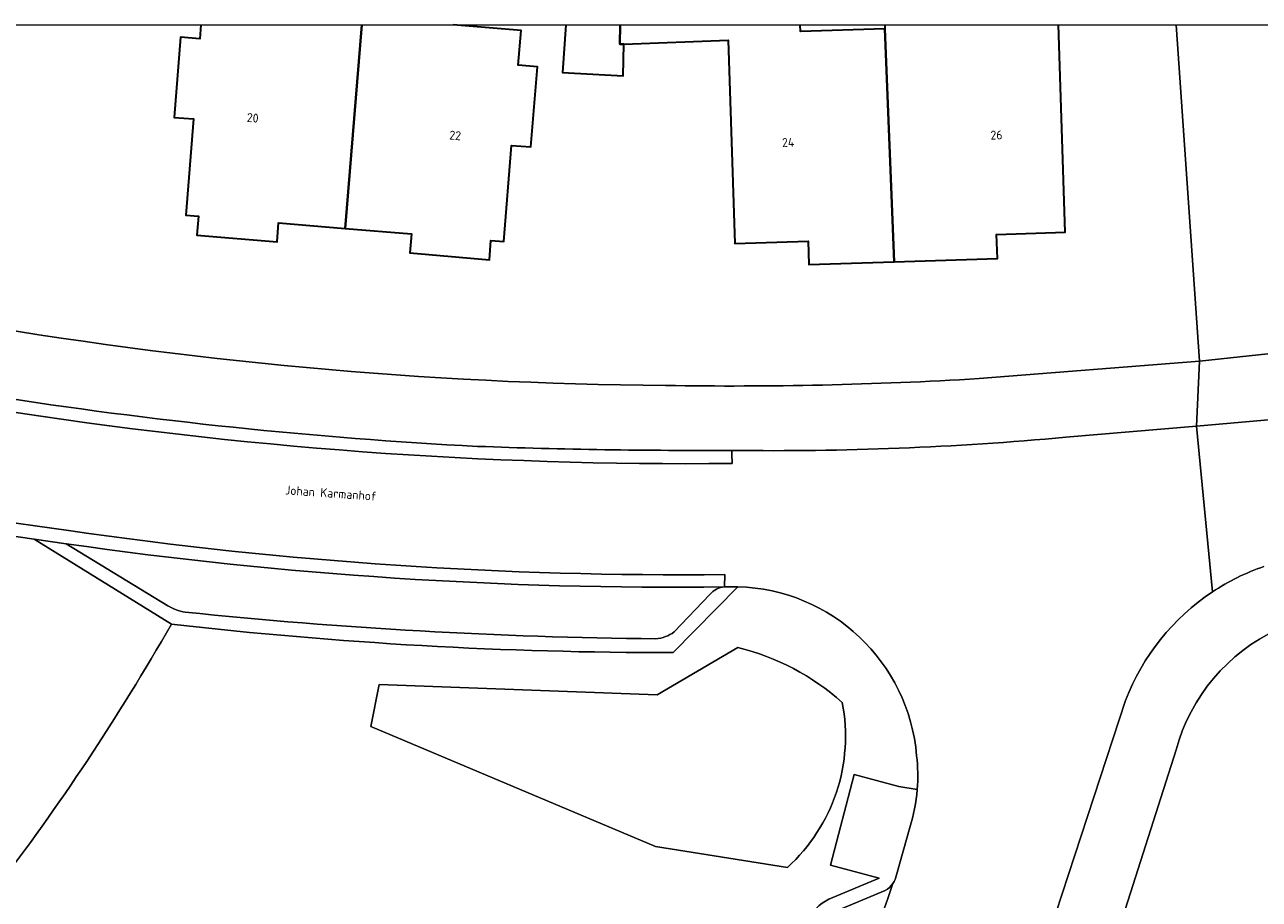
# Model space of a CAD drawing. Header units: metres. Extents: x 154991 to 155595, y 461305 to 461800.
# Tile 73 of 88: x 155386 to 155436, y 461762 to 461797. Entities that reach past the tile are written whole.
import ezdxf
from ezdxf.enums import TextEntityAlignment as Align

# ---------------------------------------------------------------- set-up
doc = ezdxf.new("R2010")
doc.units = ezdxf.units.M
for name, color, linetype, lineweight in [('B-WE-GR-BEPLANTING_CULTUUR_BODEMBEDEKKER-GV', 90, 'Continuous', 18), ('B-WE-GR-BEPLANTING_CULTUUR_HEESTERS-GV', 90, 'Continuous', 18), ('B-WE-IE-TERREINAFSCHEIDING_KUNSTMATIG_HEKWERK-G', 20, 'IE-TERREINAFSCHEIDING_KUNSTMATIG-SO', 18), ('B-WE-OG-BEBOUWING-GV', 7, 'Continuous', 35), ('B-WE-OG-BEBOUWING-T18', 10, 'Continuous', 18), ('B-WE-OG-TERREIN_BEGROEID-GV', 7, 'Continuous', 18), ('B-WE-OG-TERREIN_ERF-GV', 7, 'Continuous', 18), ('B-WE-OG-TOPOGRAFIE-T18', 10, 'Continuous', 18), ('B-WE-VH-VERHARDING_ASFALT-GV', 252, 'Continuous', 18), ('B-WE-VH-VERHARDING_BETONSTRAATSTEEN-GV', 7, 'Continuous', 18), ('B-WE-VH-VERHARDING_TEGEL-GV', 252, 'Continuous', 18)]:
    doc.layers.add(name, color=color, linetype=linetype, lineweight=lineweight)
doc.layers.add('X-XX-AL-HULPLIJN-G', color=210, linetype='Continuous', lineweight=18, plot=False)
doc.styles.add('NLCS-ISO-M200-T18', font='NLCS-ISO.ttf', dxfattribs={"height": 0.36})
doc.linetypes.add('IE-TERREINAFSCHEIDING_KUNSTMATIG-SO', pattern='A,4,[82,NLCS.SHX,S=0.75,R=90,X=0,Y=0],4,-2', length=10)

msp = doc.modelspace()

# ---------------------------------------------------------------- linework, layer by layer
at = {"layer": 'B-WE-GR-BEPLANTING_CULTUUR_BODEMBEDEKKER-GV', "flags": 128}
msp.add_lwpolyline([(155432.471, 461797.142), (155433.406, 461783.589), (155437.415, 461784.011)], dxfattribs=at)
at = {"layer": 'B-WE-GR-BEPLANTING_CULTUUR_HEESTERS-GV', "flags": 128}
msp.add_lwpolyline([(155391.977, 461772.995), (155386.447, 461776.422), (155384.143, 461776.758)], dxfattribs=at)
at = {"layer": 'B-WE-GR-BEPLANTING_CULTUUR_HEESTERS-GV'}
msp.add_lwpolyline([(155384.847, 461762.265, 0.034273), (155391.977, 461772.995)], format="xyb", dxfattribs=at)
at = {"layer": 'B-WE-IE-TERREINAFSCHEIDING_KUNSTMATIG_HEKWERK-G', "flags": 128}
msp.add_lwpolyline([(155433.406, 461783.589), (155432.471, 461797.142)], dxfattribs=at)
at = {"layer": 'B-WE-OG-BEBOUWING-GV', "flags": 128}
for points in [[(155393.166, 461797.142), (155393.121, 461796.573), (155392.351, 461796.633), (155392.096, 461793.403), (155392.866, 461793.343), (155392.56, 461789.47), (155393.072, 461789.427), (155393.009, 461788.66), (155396.238, 461788.4), (155396.301, 461789.16), (155398.978, 461788.938), (155399.657, 461797.142)], [(155399.657, 461797.142), (155398.978, 461788.938), (155401.655, 461788.717), (155401.592, 461787.955), (155404.792, 461787.673), (155404.857, 461788.452), (155405.369, 461788.409), (155405.689, 461792.281), (155406.459, 461792.217), (155406.726, 461795.446), (155405.957, 461795.51), (155406.072, 461796.904), (155403.332, 461797.142)], [(155407.875, 461797.142), (155407.745, 461795.217), (155410.178, 461795.082), (155410.205, 461796.352), (155410.053, 461796.353), (155410.065, 461797.142)], [(155410.065, 461797.142), (155410.053, 461796.353), (155410.205, 461796.352), (155414.421, 461796.523), (155414.688, 461788.328), (155417.637, 461788.423), (155417.668, 461787.478), (155421.099, 461787.59), (155420.731, 461796.974), (155417.327, 461796.863), (155417.318, 461797.142)], [(155420.724, 461797.142), (155420.731, 461796.974), (155421.099, 461787.59), (155425.265, 461787.725), (155425.234, 461788.695), (155428.002, 461788.785), (155427.73, 461797.142)]]:
    msp.add_lwpolyline(points, dxfattribs=at)
at = {"layer": 'B-WE-OG-TERREIN_BEGROEID-GV', "flags": 128}
for points in [[(155414.799, 461774.5), (155412.2, 461771.847)], [(155414.808, 461772.05), (155411.55, 461770.151), (155400.352, 461770.561), (155400.018, 461768.872), (155411.487, 461764.039), (155416.801, 461763.193)], [(155416.801, 461763.193), (155411.487, 461764.039), (155400.018, 461768.872), (155400.352, 461770.561), (155411.55, 461770.151), (155414.808, 461772.05)], [(155418.468, 461761.911), (155420.503, 461762.767), (155418.536, 461763.281), (155419.496, 461766.942), (155421.298, 461766.449), (155422.034, 461766.332)]]:
    msp.add_lwpolyline(points, dxfattribs=at)
at = {"layer": 'B-WE-OG-TERREIN_BEGROEID-GV'}
for points in [[(155422.009, 461767.694, 0.382483), (155414.799, 461774.5)], [(155391.977, 461772.995, -0.034273), (155384.847, 461762.265)], [(155412.2, 461771.847, -0.02868), (155391.977, 461772.995)], [(155419.014, 461769.844, 0.12111), (155414.808, 461772.05)], [(155414.808, 461772.05, -0.12111), (155419.014, 461769.844)], [(155416.801, 461763.193, 0.262113), (155419.014, 461769.844)], [(155419.014, 461769.844, -0.262113), (155416.801, 461763.193)], [(155422.034, 461766.332, 0.049203), (155422.009, 461767.694)], [(155417.641, 461761.049, -0.191241), (155418.468, 461761.911)]]:
    msp.add_lwpolyline(points, format="xyb", dxfattribs=at)
at = {"layer": 'B-WE-OG-TERREIN_ERF-GV', "flags": 128}
for points in [[(155403.332, 461797.142), (155406.072, 461796.904), (155405.957, 461795.51), (155406.726, 461795.446), (155406.459, 461792.217), (155405.689, 461792.281), (155405.369, 461788.409), (155404.857, 461788.452), (155404.792, 461787.673), (155401.592, 461787.955), (155401.655, 461788.717), (155398.978, 461788.938), (155396.301, 461789.16), (155396.238, 461788.4), (155393.009, 461788.66), (155393.072, 461789.427), (155392.56, 461789.47), (155392.866, 461793.343), (155392.096, 461793.403), (155392.351, 461796.633), (155393.121, 461796.573), (155393.166, 461797.142)], [(155427.73, 461797.142), (155428.002, 461788.785), (155425.234, 461788.695), (155425.265, 461787.725), (155421.099, 461787.59), (155417.668, 461787.478), (155417.637, 461788.423), (155414.688, 461788.328), (155414.421, 461796.523), (155410.205, 461796.352), (155410.178, 461795.082), (155407.745, 461795.217), (155407.875, 461797.142)], [(155417.318, 461797.142), (155417.327, 461796.863), (155420.731, 461796.974), (155420.724, 461797.142)], [(155424.53, 461782.885), (155433.406, 461783.589), (155432.471, 461797.142)], [(155432.47, 461767.938), (155429.185, 461757.676)]]:
    msp.add_lwpolyline(points, dxfattribs=at)
at = {"layer": 'B-WE-OG-TERREIN_ERF-GV'}
for points in [[(155383.061, 461785.247, 0.041616), (155411.894, 461782.609)], [(155411.894, 461782.609, 0.018995), (155424.53, 461782.885)], [(155436.553, 461772.778, 0.221574), (155432.47, 461767.938)]]:
    msp.add_lwpolyline(points, format="xyb", dxfattribs=at)
at = {"layer": 'B-WE-VH-VERHARDING_ASFALT-GV'}
for points in [[(155414.57, 461779.468, -0.041866), (155384.881, 461781.655)], [(155428.022, 461780.523, -0.026014), (155414.569, 461779.993)], [(155387.829, 461776.766, 0.038636), (155414.282, 461774.994)], [(155414.799, 461774.5, -0.382483), (155422.009, 461767.694)], [(155430.431, 461769.914, -0.157225), (155433.932, 461774.294)], [(155422.009, 461767.694, -0.049203), (155422.034, 461766.332)], [(155422.034, 461766.332, -0.0539), (155421.736, 461764.803)], [(155421.2, 461762.895, -0.101249), (155421.055, 461762.548)], [(155421.055, 461762.548, -0.06727), (155412.007, 461744.261)]]:
    msp.add_lwpolyline(points, format="xyb", dxfattribs=at)
at = {"layer": 'B-WE-VH-VERHARDING_ASFALT-GV', "flags": 128}
for points in [[(155433.932, 461774.294), (155433.293, 461780.963), (155428.022, 461780.523)], [(155414.569, 461779.993), (155414.569, 461779.849), (155414.57, 461779.468)], [(155384.364, 461777.245), (155387.829, 461776.766)], [(155414.282, 461774.994), (155414.271, 461774.495), (155414.799, 461774.5)], [(155426.857, 461759.015), (155430.431, 461769.914)], [(155421.736, 461764.803), (155421.2, 461762.895)]]:
    msp.add_lwpolyline(points, dxfattribs=at)
at = {"layer": 'B-WE-VH-VERHARDING_BETONSTRAATSTEEN-GV'}
for points in [[(155404.315, 461780.156, -0.025824), (155384.685, 461782.199)], [(155384.881, 461781.655, 0.041866), (155414.57, 461779.468)], [(155414.569, 461779.993, -0.01024), (155404.315, 461780.156)], [(155414.282, 461774.994, -0.038636), (155387.829, 461776.766)], [(155414.271, 461774.495, -0.038703), (155387.736, 461776.234)], [(155387.736, 461776.234, 0.038703), (155414.271, 461774.495)], [(155433.932, 461774.294, -0.063828), (155436.006, 461775.316)], [(155413.68, 461774.193, -0.202826), (155414.271, 461774.495)], [(155391.829, 461773.736, 0.101159), (155392.528, 461773.481)], [(155392.528, 461773.481, 0.023616), (155411.5, 461772.405)], [(155411.5, 461772.405, 0.141751), (155412.236, 461772.681)], [(155412.007, 461744.261, 0.06727), (155421.055, 461762.548)], [(155421.055, 461762.548, -0.117901), (155420.744, 461762.265)]]:
    msp.add_lwpolyline(points, format="xyb", dxfattribs=at)
at = {"layer": 'B-WE-VH-VERHARDING_BETONSTRAATSTEEN-GV', "flags": 128}
for points in [[(155438.308, 461781.408), (155433.293, 461780.963), (155433.932, 461774.294)], [(155414.57, 461779.468), (155414.569, 461779.849), (155414.569, 461779.993)], [(155387.829, 461776.766), (155384.364, 461777.245)], [(155384.143, 461776.758), (155386.447, 461776.422), (155387.736, 461776.234)], [(155387.736, 461776.234), (155391.829, 461773.736)], [(155414.271, 461774.495), (155414.282, 461774.994)], [(155412.236, 461772.681), (155413.68, 461774.193)], [(155420.744, 461762.265), (155418.689, 461761.407)]]:
    msp.add_lwpolyline(points, dxfattribs=at)
at = {"layer": 'B-WE-VH-VERHARDING_TEGEL-GV', "flags": 128}
for points in [[(155437.415, 461784.011), (155433.406, 461783.589), (155433.293, 461780.963), (155438.308, 461781.408), (155438.24, 461782.142), (155441.083, 461782.407), (155440.622, 461787.362), (155440.353, 461789.795)], [(155428.022, 461780.523), (155433.293, 461780.963), (155433.406, 461783.589), (155424.53, 461782.885)], [(155391.829, 461773.736), (155387.736, 461776.234), (155386.447, 461776.422), (155391.977, 461772.995)], [(155412.2, 461771.847), (155414.799, 461774.5), (155414.271, 461774.495)], [(155413.68, 461774.193), (155412.236, 461772.681)], [(155430.431, 461769.914), (155426.857, 461759.015)], [(155427.361, 461751.979), (155429.185, 461757.676), (155432.47, 461767.938)], [(155422.034, 461766.332), (155421.298, 461766.449), (155419.496, 461766.942), (155418.536, 461763.281), (155420.503, 461762.767), (155418.468, 461761.911)], [(155421.2, 461762.895), (155421.736, 461764.803)], [(155418.689, 461761.407), (155420.744, 461762.265)]]:
    msp.add_lwpolyline(points, dxfattribs=at)
at = {"layer": 'B-WE-VH-VERHARDING_TEGEL-GV'}
for points in [[(155411.894, 461782.609, -0.041616), (155383.061, 461785.247)], [(155424.53, 461782.885, -0.018995), (155411.894, 461782.609)], [(155384.685, 461782.199, 0.025824), (155404.315, 461780.156)], [(155404.315, 461780.156, 0.01024), (155414.569, 461779.993)], [(155414.569, 461779.993, 0.026014), (155428.022, 461780.523)], [(155436.006, 461775.316, 0.063828), (155433.932, 461774.294)], [(155414.271, 461774.495, 0.202826), (155413.68, 461774.193)], [(155433.932, 461774.294, 0.157225), (155430.431, 461769.914)], [(155392.528, 461773.481, -0.101159), (155391.829, 461773.736)], [(155411.5, 461772.405, -0.023616), (155392.528, 461773.481)], [(155391.977, 461772.995, 0.02868), (155412.2, 461771.847)], [(155432.47, 461767.938, -0.221574), (155436.553, 461772.778)], [(155412.236, 461772.681, -0.141751), (155411.5, 461772.405)], [(155421.736, 461764.803, 0.0539), (155422.034, 461766.332)], [(155421.055, 461762.548, 0.101249), (155421.2, 461762.895)], [(155420.744, 461762.265, 0.117901), (155421.055, 461762.548)], [(155418.468, 461761.911, 0.191241), (155417.641, 461761.049)]]:
    msp.add_lwpolyline(points, format="xyb", dxfattribs=at)
at = {"layer": 'X-XX-AL-HULPLIJN-G'}
msp.add_lwpolyline([(155584.678, 461304.911), (155002.41, 461304.911), (155002.41, 461797.142), (155584.678, 461797.142)], close=True, dxfattribs=at)

# ---------------------------------------------------------------- texts
at = {"layer": 'B-WE-OG-BEBOUWING-T18', "style": 'NLCS-ISO-M200-T18'}
for s, rotation, p in [('20', 355.1, (155395.256, 461793.389)), ('22', 355.1, (155403.416, 461792.681)), ('24', 1.8, (155416.832, 461792.399)), ('26', 1.8, (155425.227, 461792.697))]:
    msp.add_text(s, height=0.36, rotation=rotation, dxfattribs=at).set_placement(p, align=Align.MIDDLE)
at = {"layer": 'B-WE-OG-TOPOGRAFIE-T18', "style": 'NLCS-ISO-M200-T18'}
msp.add_text('Johan Karmanhof', height=0.36, rotation=356, dxfattribs=at).set_placement((155398.403, 461778.273), align=Align.MIDDLE)

doc.saveas('drawing.dxf')
